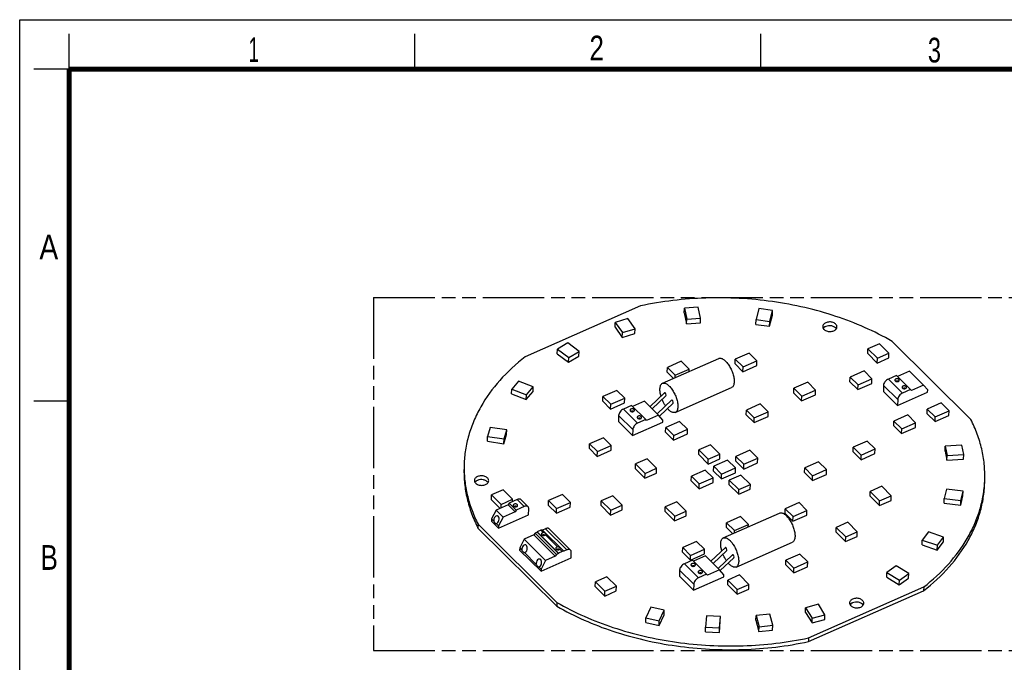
# Model space of a CAD drawing. Header units: millimetres. Extents: x 0 to 210, y 0 to 297.
# Tile 3 of 4: x 0 to 140, y 206 to 297. Entities that reach past the tile are written whole.
import ezdxf

# ---------------------------------------------------------------- set-up
doc = ezdxf.new("R2010")
doc.units = ezdxf.units.MM
doc.header["$LTSCALE"] = 19.36
doc.linetypes.add('PHANTOM', pattern=[0.8, 0.45, -0.05, 0.1, -0.05, 0.1, -0.05])
doc.layers.get('0').update_dxf_attribs({"linetype": 'CONTINUOUS'})
doc.layers.add('DEFAULT_3', color=7, linetype='PHANTOM')
doc.layers.add('Z_AXIS', color=7, linetype='CONTINUOUS')
doc.styles.add('TEXTSTYLE_2', font='txt', dxfattribs={"width": 0.75})

msp = doc.modelspace()

# ---------------------------------------------------------------- linework, layer by layer
at = {"color": 2, "linetype": 'Continuous'}
for p, q in [((0, 0), (0, 297)), ((0, 297), (210, 297)), ((7, 290), (7, 295)), ((56, 290), (56, 295)), ((105, 290), (105, 295)), ((7, 290), (2, 290)), ((7, 243), (2, 243))]:
    msp.add_line(p, q, dxfattribs=at)
at = {"color": 7, "linetype": 'Continuous'}
for p, q in [((94.169, 255.492), (94.188, 256.162)), ((94.169, 255.492), (94.5, 253.911)), ((96.148, 256.315), (94.188, 256.162)), ((94.188, 256.162), (94.519, 254.581)), ((96.479, 254.734), (96.148, 256.315)), ((104.739, 256.089), (104.332, 254.528)), ((106.689, 255.833), (104.739, 256.089)), ((106.283, 254.272), (106.689, 255.833)), ((106.671, 255.163), (106.689, 255.833)), ((84.359, 253.472), (84.377, 254.142)), ((86.166, 254.68), (84.377, 254.142)), ((84.377, 254.142), (85.398, 252.688)), ((87.187, 253.227), (86.166, 254.68)), ((94.5, 253.911), (94.519, 254.581)), ((94.5, 253.911), (96.46, 254.064)), ((94.519, 254.581), (96.479, 254.734)), ((96.46, 254.064), (96.479, 254.734)), ((104.314, 253.858), (104.332, 254.528)), ((104.332, 254.528), (106.283, 254.272)), ((106.264, 253.602), (106.671, 255.163)), ((106.264, 253.602), (106.283, 254.272)), ((84.359, 253.472), (85.38, 252.018)), ((85.38, 252.018), (85.398, 252.688)), ((85.38, 252.018), (87.168, 252.557)), ((85.398, 252.688), (87.187, 253.227)), ((87.168, 252.557), (87.187, 253.227)), ((104.314, 253.858), (106.264, 253.602)), ((77.65, 251.224), (76.188, 250.356)), ((79.256, 250.024), (77.65, 251.224)), ((76.169, 249.686), (76.188, 250.356)), ((76.188, 250.356), (77.793, 249.156)), ((77.793, 249.156), (79.256, 250.024)), ((79.237, 249.354), (79.256, 250.024)), ((103.343, 249.8), (101.377, 248.932)), ((104.461, 248.691), (103.343, 249.8)), ((120.176, 249.72), (120.195, 250.39)), ((121.829, 251.111), (120.195, 250.39)), ((120.195, 250.39), (121.54, 249.056)), ((121.54, 249.056), (123.174, 249.777)), ((123.174, 249.777), (121.829, 251.111)), ((123.155, 249.107), (123.174, 249.777)), ((76.169, 249.686), (77.775, 248.486)), ((77.775, 248.486), (79.237, 249.354)), ((77.775, 248.486), (77.793, 249.156)), ((93.746, 248.635), (91.78, 247.767)), ((94.863, 247.526), (93.746, 248.635)), ((101.358, 248.262), (101.377, 248.932)), ((101.377, 248.932), (102.495, 247.824)), ((102.495, 247.824), (104.461, 248.691)), ((104.442, 248.021), (104.461, 248.691)), ((120.176, 249.72), (121.521, 248.386)), ((121.521, 248.386), (123.155, 249.107)), ((121.521, 248.386), (121.54, 249.056)), ((91.761, 247.097), (91.78, 247.767)), ((91.761, 247.097), (92.657, 246.209)), ((91.78, 247.767), (92.897, 246.658)), ((92.897, 246.658), (94.863, 247.526)), ((94.854, 247.179), (94.863, 247.526)), ((101.358, 248.262), (102.476, 247.154)), ((102.476, 247.154), (104.442, 248.021)), ((102.476, 247.154), (102.495, 247.824)), ((119.634, 247.262), (117.668, 246.394)), ((120.751, 246.153), (119.634, 247.262)), ((70.68, 245.819), (69.711, 244.681)), ((72.758, 245.008), (70.68, 245.819)), ((92.888, 246.311), (92.897, 246.658)), ((111.658, 245.67), (109.692, 244.802)), ((112.776, 244.561), (111.658, 245.67)), ((117.649, 245.724), (117.668, 246.394)), ((117.649, 245.724), (118.767, 244.616)), ((117.668, 246.394), (118.785, 245.285)), ((118.785, 245.285), (120.751, 246.153)), ((120.733, 245.483), (120.751, 246.153)), ((69.692, 244.011), (69.711, 244.681)), ((69.711, 244.681), (71.788, 243.87)), ((71.769, 243.2), (72.739, 244.338)), ((71.788, 243.87), (72.758, 245.008)), ((72.739, 244.338), (72.758, 245.008)), ((84.604, 244.517), (82.638, 243.649)), ((85.721, 243.409), (84.604, 244.517)), ((109.673, 244.132), (109.692, 244.802)), ((109.692, 244.802), (110.81, 243.693)), ((110.81, 243.693), (112.776, 244.561)), ((112.757, 243.891), (112.776, 244.561)), ((118.767, 244.616), (120.733, 245.483)), ((118.767, 244.616), (118.785, 245.285)), ((69.692, 244.011), (71.769, 243.2)), ((71.769, 243.2), (71.788, 243.87)), ((82.619, 242.979), (82.638, 243.649)), ((82.619, 242.979), (83.737, 241.871)), ((82.638, 243.649), (83.755, 242.541)), ((83.755, 242.541), (85.721, 243.409)), ((85.703, 242.739), (85.721, 243.409)), ((109.673, 244.132), (110.791, 243.023)), ((110.791, 243.023), (112.757, 243.891)), ((110.791, 243.023), (110.81, 243.693)), ((83.737, 241.871), (85.703, 242.739)), ((83.737, 241.871), (83.755, 242.541)), ((102.95, 241.055), (102.969, 241.725)), ((104.935, 242.592), (102.969, 241.725)), ((102.969, 241.725), (104.086, 240.616)), ((104.086, 240.616), (106.052, 241.484)), ((106.052, 241.484), (104.935, 242.592)), ((106.034, 240.814), (106.052, 241.484)), ((128.579, 241.202), (128.598, 241.872)), ((130.564, 242.74), (128.598, 241.872)), ((128.598, 241.872), (129.716, 240.764)), ((129.716, 240.764), (131.682, 241.631)), ((131.682, 241.631), (130.564, 242.74)), ((131.663, 240.962), (131.682, 241.631)), ((93.512, 240.118), (91.546, 239.25)), ((94.63, 239.009), (93.512, 240.118)), ((102.95, 241.055), (104.068, 239.946)), ((104.068, 239.946), (106.034, 240.814)), ((104.068, 239.946), (104.086, 240.616)), ((123.847, 239.495), (123.866, 240.165)), ((125.832, 241.033), (123.866, 240.165)), ((123.866, 240.165), (124.984, 239.057)), ((126.95, 239.925), (125.832, 241.033)), ((128.579, 241.202), (129.697, 240.094)), ((129.697, 240.094), (131.663, 240.962)), ((129.697, 240.094), (129.716, 240.764)), ((66.679, 239.27), (66.291, 237.98)), ((69.015, 238.922), (66.679, 239.27)), ((68.627, 237.631), (69.015, 238.922)), ((68.997, 238.252), (69.015, 238.922)), ((91.527, 238.58), (91.546, 239.25)), ((91.527, 238.58), (92.645, 237.471)), ((91.546, 239.25), (92.664, 238.141)), ((92.664, 238.141), (94.63, 239.009)), ((94.611, 238.339), (94.63, 239.009)), ((123.847, 239.495), (124.965, 238.387)), ((124.965, 238.387), (126.931, 239.255)), ((124.965, 238.387), (124.984, 239.057)), ((124.984, 239.057), (126.95, 239.925)), ((126.931, 239.255), (126.95, 239.925)), ((66.272, 237.31), (66.291, 237.98)), ((66.272, 237.31), (68.608, 236.961)), ((66.291, 237.98), (68.627, 237.631)), ((68.608, 236.961), (68.997, 238.252)), ((68.608, 236.961), (68.627, 237.631)), ((82.708, 237.81), (80.742, 236.942)), ((83.826, 236.702), (82.708, 237.81)), ((92.645, 237.471), (94.611, 238.339)), ((92.645, 237.471), (92.664, 238.141)), ((120.079, 237.329), (118.113, 236.461)), ((121.197, 236.221), (120.079, 237.329)), ((80.723, 236.272), (80.742, 236.942)), ((80.723, 236.272), (81.841, 235.164)), ((80.742, 236.942), (81.86, 235.834)), ((81.841, 235.164), (83.807, 236.032)), ((81.841, 235.164), (81.86, 235.834)), ((81.86, 235.834), (83.826, 236.702)), ((83.807, 236.032), (83.826, 236.702)), ((96.211, 235.419), (96.23, 236.089)), ((97.864, 236.81), (96.23, 236.089)), ((96.23, 236.089), (97.575, 234.755)), ((99.209, 235.476), (97.864, 236.81)), ((103.461, 236.022), (101.494, 235.155)), ((104.578, 234.914), (103.461, 236.022)), ((118.094, 235.791), (118.113, 236.461)), ((118.094, 235.791), (119.212, 234.683)), ((118.113, 236.461), (119.231, 235.353)), ((119.231, 235.353), (121.197, 236.221)), ((121.178, 235.551), (121.197, 236.221)), ((131.129, 235.923), (131.148, 236.593)), ((131.129, 235.923), (131.39, 234.608)), ((133.509, 236.766), (131.148, 236.593)), ((131.148, 236.593), (131.409, 235.278)), ((133.771, 235.452), (133.509, 236.766)), ((88.894, 234.81), (87.26, 234.089)), ((90.239, 233.476), (88.894, 234.81)), ((96.211, 235.419), (97.556, 234.085)), ((97.556, 234.085), (99.19, 234.806)), ((97.556, 234.085), (97.575, 234.755)), ((97.575, 234.755), (99.209, 235.476)), ((100.304, 234.629), (98.338, 233.761)), ((99.19, 234.806), (99.209, 235.476)), ((101.422, 233.521), (100.304, 234.629)), ((101.476, 234.485), (101.494, 235.155)), ((101.476, 234.485), (102.594, 233.376)), ((101.494, 235.155), (102.612, 234.046)), ((102.612, 234.046), (104.578, 234.914)), ((104.56, 234.244), (104.578, 234.914)), ((113.197, 234.4), (111.231, 233.532)), ((114.315, 233.292), (113.197, 234.4)), ((119.212, 234.683), (121.178, 235.551)), ((119.212, 234.683), (119.231, 235.353)), ((131.39, 234.608), (131.409, 235.278)), ((131.39, 234.608), (133.752, 234.782)), ((131.409, 235.278), (133.771, 235.452)), ((133.752, 234.782), (133.771, 235.452)), ((87.241, 233.419), (87.26, 234.089)), ((87.241, 233.419), (88.586, 232.085)), ((87.26, 234.089), (88.605, 232.755)), ((88.605, 232.755), (90.239, 233.476)), ((90.22, 232.806), (90.239, 233.476)), ((97.146, 233.235), (95.18, 232.367)), ((98.264, 232.127), (97.146, 233.235)), ((98.32, 233.091), (98.338, 233.761)), ((98.32, 233.091), (99.437, 231.983)), ((98.338, 233.761), (99.456, 232.653)), ((99.456, 232.653), (101.422, 233.521)), ((101.403, 232.851), (101.422, 233.521)), ((102.594, 233.376), (104.56, 234.244)), ((102.594, 233.376), (102.612, 234.046)), ((111.212, 232.862), (111.231, 233.532)), ((111.231, 233.532), (112.349, 232.424)), ((112.349, 232.424), (114.315, 233.292)), ((114.296, 232.622), (114.315, 233.292)), ((88.586, 232.085), (90.22, 232.806)), ((88.586, 232.085), (88.605, 232.755)), ((95.162, 231.697), (95.18, 232.367)), ((95.162, 231.697), (96.279, 230.589)), ((95.18, 232.367), (96.298, 231.259)), ((96.298, 231.259), (98.264, 232.127)), ((98.245, 231.457), (98.264, 232.127)), ((99.437, 231.983), (101.403, 232.851)), ((99.437, 231.983), (99.456, 232.653)), ((100.531, 231.135), (100.55, 231.805)), ((102.184, 232.526), (100.55, 231.805)), ((100.55, 231.805), (101.895, 230.471)), ((103.529, 231.193), (102.184, 232.526)), ((111.212, 232.862), (112.33, 231.754)), ((112.33, 231.754), (114.296, 232.622)), ((112.33, 231.754), (112.349, 232.424)), ((68.504, 230.419), (66.87, 229.698)), ((69.849, 229.085), (68.504, 230.419)), ((96.279, 230.589), (98.245, 231.457)), ((96.279, 230.589), (96.298, 231.259)), ((100.531, 231.135), (101.876, 229.801)), ((101.876, 229.801), (103.51, 230.523)), ((101.876, 229.801), (101.895, 230.471)), ((101.895, 230.471), (103.529, 231.193)), ((103.51, 230.523), (103.529, 231.193)), ((120.486, 229.532), (120.505, 230.202)), ((122.139, 230.924), (120.505, 230.202)), ((120.505, 230.202), (121.85, 228.869)), ((123.484, 229.59), (122.139, 230.924)), ((131.318, 230.525), (131.011, 229.223)), ((133.671, 230.241), (131.318, 230.525)), ((133.364, 228.94), (133.671, 230.241)), ((133.653, 229.571), (133.671, 230.241)), ((66.851, 229.028), (66.87, 229.698)), ((66.851, 229.028), (68.084, 227.805)), ((66.87, 229.698), (68.215, 228.364)), ((68.215, 228.364), (69.849, 229.085)), ((69.84, 228.762), (69.849, 229.085)), ((74.927, 228.226), (74.946, 228.896)), ((76.912, 229.764), (74.946, 228.896)), ((74.946, 228.896), (76.063, 227.787)), ((78.029, 228.655), (76.912, 229.764)), ((82.381, 228.194), (82.4, 228.864)), ((84.034, 229.586), (82.4, 228.864)), ((82.4, 228.864), (83.745, 227.531)), ((85.379, 228.252), (84.034, 229.586)), ((120.486, 229.532), (121.832, 228.199)), ((121.832, 228.199), (123.465, 228.92)), ((121.832, 228.199), (121.85, 228.869)), ((121.85, 228.869), (123.484, 229.59)), ((123.465, 228.92), (123.484, 229.59)), ((130.992, 228.553), (131.011, 229.223)), ((131.011, 229.223), (133.364, 228.94)), ((133.346, 228.27), (133.653, 229.571)), ((133.346, 228.27), (133.364, 228.94)), ((68.201, 227.856), (68.215, 228.364)), ((74.927, 228.226), (76.045, 227.117)), ((76.045, 227.117), (78.011, 227.985)), ((76.045, 227.117), (76.063, 227.787)), ((76.063, 227.787), (78.029, 228.655)), ((78.011, 227.985), (78.029, 228.655)), ((82.381, 228.194), (83.726, 226.861)), ((83.726, 226.861), (85.36, 227.582)), ((83.726, 226.861), (83.745, 227.531)), ((83.745, 227.531), (85.379, 228.252)), ((85.36, 227.582), (85.379, 228.252)), ((91.444, 227.356), (91.463, 228.026)), ((93.096, 228.747), (91.463, 228.026)), ((91.463, 228.026), (92.808, 226.692)), ((92.808, 226.692), (94.441, 227.413)), ((94.441, 227.413), (93.096, 228.747)), ((94.423, 226.743), (94.441, 227.413)), ((108.45, 227.083), (108.469, 227.753)), ((110.435, 228.621), (108.469, 227.753)), ((108.469, 227.753), (109.587, 226.645)), ((109.587, 226.645), (111.553, 227.513)), ((111.553, 227.513), (110.435, 228.621)), ((111.534, 226.843), (111.553, 227.513)), ((130.992, 228.553), (133.346, 228.27)), ((91.444, 227.356), (92.789, 226.022)), ((92.789, 226.022), (94.423, 226.743)), ((92.789, 226.022), (92.808, 226.692)), ((102.128, 226.642), (100.162, 225.775)), ((103.246, 225.534), (102.128, 226.642)), ((108.45, 227.083), (109.568, 225.975)), ((109.568, 225.975), (111.534, 226.843)), ((109.568, 225.975), (109.587, 226.645)), ((100.143, 225.105), (100.162, 225.775)), ((100.143, 225.105), (101.045, 224.21)), ((100.162, 225.775), (101.28, 224.666)), ((101.27, 224.309), (101.28, 224.666)), ((101.28, 224.666), (103.246, 225.534)), ((103.236, 225.177), (103.246, 225.534)), ((115.675, 224.446), (115.694, 225.116)), ((117.328, 225.837), (115.694, 225.116)), ((115.694, 225.116), (117.039, 223.782)), ((118.673, 224.504), (117.328, 225.837)), ((115.675, 224.446), (117.02, 223.112)), ((117.02, 223.112), (118.654, 223.834)), ((117.02, 223.112), (117.039, 223.782)), ((117.039, 223.782), (118.673, 224.504)), ((118.654, 223.834), (118.673, 224.504)), ((127.867, 222.638), (127.886, 223.308)), ((128.757, 224.481), (127.886, 223.308)), ((127.886, 223.308), (130.025, 222.574)), ((130.896, 223.748), (128.757, 224.481)), ((130.025, 222.574), (130.896, 223.748)), ((130.877, 223.078), (130.896, 223.748)), ((93.932, 221.589), (93.951, 222.259)), ((95.917, 223.127), (93.951, 222.259)), ((93.951, 222.259), (95.069, 221.151)), ((95.069, 221.151), (97.035, 222.019)), ((97.035, 222.019), (95.917, 223.127)), ((97.016, 221.349), (97.035, 222.019)), ((127.867, 222.638), (130.006, 221.904)), ((130.006, 221.904), (130.877, 223.078)), ((130.006, 221.904), (130.025, 222.574)), ((93.932, 221.589), (95.05, 220.481)), ((95.05, 220.481), (97.016, 221.349)), ((95.05, 220.481), (95.069, 221.151)), ((108.549, 219.787), (108.567, 220.457)), ((110.534, 221.325), (108.567, 220.457)), ((108.567, 220.457), (109.685, 219.348)), ((111.651, 220.216), (110.534, 221.325)), ((108.549, 219.787), (109.667, 218.679)), ((109.667, 218.679), (111.633, 219.546)), ((109.667, 218.679), (109.685, 219.348)), ((109.685, 219.348), (111.651, 220.216)), ((111.633, 219.546), (111.651, 220.216)), ((124.192, 219.69), (122.875, 218.723)), ((125.97, 218.603), (124.192, 219.69)), ((83.206, 218.115), (81.572, 217.394)), ((84.551, 216.781), (83.206, 218.115)), ((100.32, 216.978), (100.339, 217.648)), ((101.973, 218.369), (100.339, 217.648)), ((100.339, 217.648), (101.684, 216.314)), ((103.318, 217.036), (101.973, 218.369)), ((122.856, 218.053), (122.875, 218.723)), ((122.856, 218.053), (124.634, 216.967)), ((122.875, 218.723), (124.653, 217.637)), ((124.634, 216.967), (125.952, 217.933)), ((124.653, 217.637), (125.97, 218.603)), ((125.952, 217.933), (125.97, 218.603)), ((81.554, 216.724), (81.572, 217.394)), ((81.554, 216.724), (82.899, 215.39)), ((81.572, 217.394), (82.918, 216.06)), ((82.918, 216.06), (84.551, 216.781)), ((84.533, 216.111), (84.551, 216.781)), ((100.32, 216.978), (101.665, 215.644)), ((101.665, 215.644), (103.299, 216.366)), ((101.665, 215.644), (101.684, 216.314)), ((101.684, 216.314), (103.318, 217.036)), ((103.299, 216.366), (103.318, 217.036)), ((124.634, 216.967), (124.653, 217.637)), ((82.899, 215.39), (84.533, 216.111)), ((82.899, 215.39), (82.918, 216.06)), ((89.447, 213.819), (88.734, 212.312)), ((91.336, 213.394), (89.447, 213.819)), ((111.335, 213.07), (111.353, 213.74)), ((113.176, 214.227), (111.353, 213.74)), ((111.353, 213.74), (112.283, 212.261)), ((114.106, 212.748), (113.176, 214.227)), ((88.715, 211.642), (88.734, 212.312)), ((88.734, 212.312), (90.622, 211.887)), ((90.604, 211.217), (91.317, 212.724)), ((90.622, 211.887), (91.336, 213.394)), ((91.317, 212.724), (91.336, 213.394)), ((97.308, 212.589), (97.186, 211.002)), ((99.285, 212.491), (97.308, 212.589)), ((99.163, 210.904), (99.285, 212.491)), ((99.266, 211.821), (99.285, 212.491)), ((104.328, 211.951), (104.346, 212.621)), ((106.297, 212.818), (104.346, 212.621)), ((104.346, 212.621), (104.755, 211.047)), ((106.705, 211.244), (106.297, 212.818)), ((111.335, 213.07), (112.265, 211.591)), ((112.265, 211.591), (112.283, 212.261)), ((112.265, 211.591), (114.087, 212.078)), ((112.283, 212.261), (114.106, 212.748)), ((114.087, 212.078), (114.106, 212.748)), ((88.715, 211.642), (90.604, 211.217)), ((90.604, 211.217), (90.622, 211.887)), ((97.168, 210.332), (97.186, 211.002)), ((97.186, 211.002), (99.163, 210.904)), ((99.145, 210.234), (99.266, 211.821)), ((99.145, 210.234), (99.163, 210.904)), ((104.328, 211.951), (104.736, 210.378)), ((104.736, 210.378), (104.755, 211.047)), ((104.755, 211.047), (106.705, 211.244)), ((106.687, 210.574), (106.705, 211.244)), ((97.168, 210.332), (99.145, 210.234)), ((104.736, 210.378), (106.687, 210.574))]:
    msp.add_line(p, q, dxfattribs=at)
at = {"color": 7, "linetype": 'Continuous', "const_width": 0.7}
for points in [[(7, 7), (7, 290)], [(7, 290), (203, 290)]]:
    msp.add_lwpolyline(points, dxfattribs=at)
at = {"layer": 'DEFAULT_3', "color": 91, "linetype": 'PHANTOM', "true_color": 0x80ff80}
for p, q in [((50.129, 257.68), (50.129, 207.68)), ((50.129, 257.68), (150.129, 257.68)), ((50.129, 207.68), (150.129, 207.68))]:
    msp.add_line(p, q, dxfattribs=at)
at = {"layer": 'Z_AXIS', "color": 7, "linetype": 'Continuous'}
for p, q in [((87.951, 256.473), (71.63, 249.268)), ((134.777, 240.383), (123.611, 251.455)), ((91.08, 245.513), (99.063, 249.037)), ((126.063, 247.25), (124.357, 246.497)), ((128.07, 245.26), (126.063, 247.25)), ((124.23, 246.623), (123.085, 246.118)), ((126.237, 244.633), (124.23, 246.623)), ((89.313, 242.214), (91.366, 244.162)), ((92.898, 241.396), (100.881, 244.92)), ((122.4, 245.22), (122.376, 244.366)), ((122.376, 244.366), (124.383, 242.376)), ((124.383, 242.376), (128.653, 244.261)), ((126.237, 244.633), (125.092, 244.128)), ((126.35, 244.501), (126.237, 244.633)), ((128.07, 245.26), (126.35, 244.501)), ((128.662, 244.567), (128.07, 245.26)), ((128.653, 244.261), (128.662, 244.567)), ((88.529, 242.991), (86.823, 242.238)), ((90.536, 241.001), (88.529, 242.991)), ((89.633, 241.897), (91.562, 243.727)), ((90.329, 241.207), (92.383, 243.154)), ((124.407, 243.23), (124.383, 242.376)), ((86.696, 242.364), (85.552, 241.859)), ((88.703, 240.374), (86.696, 242.364)), ((90.639, 240.88), (92.578, 242.719)), ((84.866, 240.961), (84.843, 240.107)), ((84.843, 240.107), (86.85, 238.117)), ((86.85, 238.117), (91.12, 240.002)), ((88.703, 240.374), (87.559, 239.869)), ((88.816, 240.242), (88.703, 240.374)), ((90.536, 241.001), (88.816, 240.242)), ((91.128, 240.307), (90.536, 241.001)), ((91.12, 240.002), (91.128, 240.307)), ((86.873, 238.971), (86.85, 238.117)), ((62.969, 233.503), (62.969, 233.466)), ((70.487, 229.048), (69.343, 228.542)), ((71.041, 229.02), (72.032, 228.037)), ((67.5, 227.547), (66.854, 226.306)), ((69.22, 228.306), (67.5, 227.547)), ((68.49, 226.564), (67.5, 227.547)), ((69.343, 228.542), (69.22, 228.306)), ((70.211, 227.324), (69.22, 228.306)), ((70.334, 227.56), (69.343, 228.542)), ((70.334, 227.56), (70.211, 227.324)), ((71.478, 228.065), (70.334, 227.56)), ((72.106, 226.903), (72.13, 227.757)), ((66.854, 226.306), (66.845, 226.001)), ((67.173, 225.989), (66.854, 226.306)), ((67.836, 225.018), (72.106, 226.903)), ((68.49, 226.564), (67.844, 225.324)), ((70.211, 227.324), (68.49, 226.564)), ((99.696, 223.615), (107.679, 227.139)), ((64.944, 225.558), (64.929, 225.022)), ((64.929, 225.022), (76.095, 213.95)), ((64.944, 225.558), (76.11, 214.486)), ((66.845, 226.001), (67.836, 225.018)), ((67.844, 225.324), (67.525, 225.641)), ((67.844, 225.324), (67.836, 225.018)), ((73.855, 224.709), (73.335, 224.48)), ((74.076, 224.74), (73.855, 224.709)), ((73.855, 224.709), (74.192, 224.375)), ((74.485, 224.921), (74.076, 224.74)), ((74.076, 224.74), (77.099, 221.743)), ((75.038, 224.893), (78.061, 221.895)), ((71.497, 223.437), (70.851, 222.196)), ((72.865, 224.04), (71.497, 223.437)), ((71.497, 223.437), (74.52, 220.439)), ((73.055, 224.29), (72.865, 224.04)), ((72.865, 224.04), (75.888, 221.043)), ((73.334, 224.413), (73.055, 224.29)), ((73.055, 224.29), (76.078, 221.292)), ((73.335, 224.48), (73.334, 224.413)), ((73.334, 224.413), (76.357, 221.415)), ((73.335, 224.48), (76.359, 221.482)), ((74.509, 224.06), (76.224, 222.36)), ((70.851, 222.196), (70.843, 221.891)), ((70.843, 221.891), (73.866, 218.893)), ((70.851, 222.196), (71.171, 221.879)), ((76.542, 222.045), (76.878, 221.711)), ((77.508, 221.923), (77.099, 221.743)), ((97.949, 220.316), (99.988, 222.25)), ((101.513, 219.498), (109.497, 223.022)), ((71.522, 221.531), (73.203, 219.864)), ((73.866, 218.893), (78.136, 220.778)), ((74.52, 220.439), (73.874, 219.199)), ((75.888, 221.043), (74.52, 220.439)), ((76.078, 221.292), (75.888, 221.043)), ((76.357, 221.415), (76.078, 221.292)), ((76.359, 221.482), (76.357, 221.415)), ((76.878, 221.711), (76.359, 221.482)), ((77.099, 221.743), (76.878, 221.711)), ((78.136, 220.778), (78.159, 221.615)), ((95.332, 220.466), (94.188, 219.96)), ((95.332, 220.466), (97.339, 218.476)), ((97.165, 221.093), (95.459, 220.34)), ((97.165, 221.093), (99.172, 219.103)), ((98.269, 219.999), (100.184, 221.815)), ((98.965, 219.308), (101.005, 221.242)), ((99.275, 218.982), (101.2, 220.807)), ((73.555, 219.516), (73.874, 219.199)), ((73.874, 219.199), (73.866, 218.893)), ((93.503, 219.063), (93.479, 218.208)), ((99.172, 219.103), (97.452, 218.344)), ((99.764, 218.409), (99.172, 219.103)), ((93.479, 218.208), (95.486, 216.218)), ((95.486, 216.218), (99.756, 218.103)), ((97.339, 218.476), (96.195, 217.97)), ((97.452, 218.344), (97.339, 218.476)), ((99.756, 218.103), (99.764, 218.409)), ((95.51, 217.073), (95.486, 216.218)), ((111.77, 209.468), (128.091, 216.673)), ((128.091, 216.673), (128.076, 216.137)), ((111.755, 208.933), (128.076, 216.137)), ((76.11, 214.486), (76.095, 213.95)), ((111.77, 209.468), (111.755, 208.933))]:
    msp.add_line(p, q, dxfattribs=at)
at = {"layer": 'Z_AXIS', "color": 9, "linetype": 'Continuous'}
for p, q in [((125.092, 244.128), (123.085, 246.118)), ((124.407, 243.23), (122.4, 245.22)), ((87.559, 239.869), (85.552, 241.859)), ((86.873, 238.971), (84.866, 240.961)), ((71.478, 228.065), (70.487, 229.048)), ((74.485, 224.921), (77.508, 221.923)), ((93.503, 219.063), (95.51, 217.073)), ((94.188, 219.96), (96.195, 217.97))]:
    msp.add_line(p, q, dxfattribs=at)
at = {"layer": 'Z_AXIS', "color": 7, "linetype": 'Continuous'}
for centre, radius, start, end in [((124.319, 245.418), 0.408, 69.25012, 75.82182), ((125.335, 244.411), 0.408, 69.25012, 75.82182), ((86.785, 241.159), 0.408, 69.25012, 75.82182), ((87.801, 240.152), 0.408, 69.25012, 75.82182), ((79.42, 233.542), 16.452, 178.40051, 180.13502), ((120.307, 232.399), 16.446, 356.53278, 358.40022), ((70.236, 227.692), 0.408, 69.25012, 75.82182), ((74.235, 223.632), 0.408, 69.25012, 75.82182), ((76.267, 221.617), 0.408, 69.25012, 75.82182), ((95.421, 219.261), 0.408, 69.25012, 75.82182), ((96.437, 218.253), 0.408, 69.25012, 75.82182)]:
    msp.add_arc(centre, radius, start, end, dxfattribs=at)
for centre, major_axis, ratio, start_param, end_param in [((91.464, 243.944), (-0.081, 0.228), 0.4312578, -2.9515124, 0.1900802), ((92.48, 242.937), (-0.081, 0.228), 0.4312578, -2.9515124, 0.1900802), ((67.548, 226.196), (0.126, 0.554), 0.6481884, 3.4201732, 8.3792045), ((74.24, 224.202), (0.306, -0.093), 0.4961752, 5.9136159, 8.1595421), ((71.545, 222.086), (0.126, 0.554), 0.6481884, -2.8630121, 2.0960192), ((76.273, 222.187), (0.306, -0.093), 0.4961752, 5.9136146, 8.1595434), ((100.086, 222.032), (-0.081, 0.228), 0.4312578, -2.9515124, 0.1900802), ((73.577, 220.071), (0.126, 0.554), 0.6481884, 3.4201732, 8.3792045), ((101.102, 221.025), (-0.081, 0.228), 0.4312578, -2.9515124, 0.1900802)]:
    msp.add_ellipse(centre, major_axis=major_axis, ratio=ratio, start_param=start_param, end_param=end_param, dxfattribs=at)
for points, knots in [([(123.611, 251.455), (121.097, 252.907), (117.002, 254.69), (111.236, 256.302), (106.651, 257.15), (101.955, 257.603), (95.685, 257.67), (90.995, 257.119), (87.951, 256.473)], [0, 0, 0, 0, 0.23694, 0.3613982, 0.488472, 0.6170585, 0.7459954, 1, 1, 1, 1]), ([(114.22, 254.089), (114.156, 254.061), (114.04, 253.997), (113.898, 253.867), (113.805, 253.717), (113.781, 253.605), (113.779, 253.551)], [0, 0, 0, 0, 0.2844858, 0.5432209, 0.7786967, 1, 1, 1, 1]), ([(115.804, 253.494), (115.805, 253.557), (115.781, 253.688), (115.668, 253.864), (115.493, 254.011), (115.187, 254.161), (114.742, 254.23), (114.381, 254.161), (114.22, 254.089)], [0, 0, 0, 0, 0.096421, 0.2007631, 0.3173956, 0.4464355, 0.7261856, 1, 1, 1, 1]), ([(113.779, 253.551), (113.778, 253.489), (113.802, 253.357), (113.915, 253.182), (114.09, 253.035), (114.396, 252.885), (114.841, 252.815), (115.202, 252.885), (115.363, 252.956)], [0, 0, 0, 0, 0.096421, 0.2007631, 0.3173956, 0.4464355, 0.7261856, 1, 1, 1, 1]), ([(114.205, 253.554), (114.168, 253.537), (114.035, 253.47), (113.916, 253.37), (113.855, 253.281)], [0, 0, 0, 0, 0.2715102, 1, 1, 1, 1]), ([(115.713, 253.229), (115.651, 253.331), (115.505, 253.461), (115.272, 253.575), (114.993, 253.657), (114.625, 253.679), (114.335, 253.611), (114.205, 253.554)], [0, 0, 0, 0, 0.2162524, 0.3395622, 0.4703348, 0.7407784, 1, 1, 1, 1]), ([(115.363, 252.956), (115.427, 252.984), (115.543, 253.049), (115.685, 253.178), (115.778, 253.329), (115.802, 253.441), (115.804, 253.494)], [0, 0, 0, 0, 0.2844858, 0.5432209, 0.7786967, 1, 1, 1, 1]), ([(71.63, 249.268), (70.331, 248.257), (67.973, 246.09), (65.642, 242.902), (64.311, 240.218), (63.585, 238.18), (63.124, 236.103), (62.995, 234.7), (62.975, 234.001)], [0, 0, 0, 0, 0.272586, 0.5269634, 0.6486372, 0.7674374, 0.8842337, 1, 1, 1, 1]), ([(99.063, 249.037), (99.108, 249.057), (99.211, 249.081), (99.376, 249.066), (99.553, 249.004), (99.813, 248.852), (100.14, 248.55), (100.497, 248.078), (100.811, 247.513), (101.056, 246.903), (101.21, 246.301), (101.247, 245.904), (101.242, 245.719)], [0, 0, 0, 0, 0.0340715, 0.071218, 0.1136233, 0.1623922, 0.2792916, 0.4183189, 0.5707718, 0.7258021, 0.872182, 1, 1, 1, 1]), ([(91.08, 245.513), (91.125, 245.533), (91.228, 245.557), (91.393, 245.542), (91.569, 245.48), (91.83, 245.328), (92.156, 245.026), (92.513, 244.554), (92.828, 243.989), (93.073, 243.379), (93.227, 242.777), (93.264, 242.38), (93.259, 242.195)], [0, 0, 0, 0, 0.0340715, 0.071218, 0.1136233, 0.1623922, 0.2792916, 0.4183189, 0.5707718, 0.7258021, 0.872182, 1, 1, 1, 1]), ([(101.242, 245.719), (101.24, 245.623), (101.223, 245.446), (101.155, 245.208), (101.043, 245.025), (100.936, 244.945), (100.881, 244.92)], [0, 0, 0, 0, 0.3123834, 0.5779346, 0.8018954, 1, 1, 1, 1]), ([(123.085, 246.118), (122.993, 246.077), (122.817, 245.966), (122.601, 245.744), (122.45, 245.492), (122.403, 245.307), (122.4, 245.22)], [0, 0, 0, 0, 0.256577, 0.5248987, 0.7795692, 1, 1, 1, 1]), ([(124.012, 245.963), (124.011, 245.944), (124.019, 245.904), (124.053, 245.85), (124.107, 245.804), (124.202, 245.758), (124.339, 245.737), (124.45, 245.758), (124.499, 245.78)], [0, 0, 0, 0, 0.0964195, 0.2007609, 0.3173934, 0.4464324, 0.7261785, 1, 1, 1, 1]), ([(124.147, 246.129), (124.11, 246.113), (124.059, 246.079), (124.02, 246.014), (124.012, 245.98), (124.012, 245.963)], [0, 0, 0, 0, 0.5415732, 0.7778696, 1, 1, 1, 1]), ([(124.419, 245.814), (124.395, 245.82), (124.302, 245.836), (124.202, 245.823), (124.138, 245.794)], [0, 0, 0, 0, 0.2549758, 1, 1, 1, 1]), ([(124.635, 245.946), (124.635, 245.965), (124.628, 246.006), (124.593, 246.06), (124.539, 246.105), (124.445, 246.151), (124.308, 246.172), (124.197, 246.151), (124.147, 246.129)], [0, 0, 0, 0, 0.0964195, 0.2007609, 0.3173934, 0.4464324, 0.7261785, 1, 1, 1, 1]), ([(124.499, 245.78), (124.536, 245.796), (124.587, 245.83), (124.627, 245.895), (124.634, 245.929), (124.635, 245.946)], [0, 0, 0, 0, 0.5415732, 0.7778696, 1, 1, 1, 1]), ([(90.87, 243.692), (90.819, 243.868), (90.742, 244.206), (90.714, 244.553), (90.719, 244.714)], [0, 0, 0, 0, 0.5320028, 1, 1, 1, 1]), ([(90.719, 244.714), (90.721, 244.81), (90.738, 244.987), (90.806, 245.225), (90.918, 245.408), (91.025, 245.488), (91.08, 245.513)], [0, 0, 0, 0, 0.3123834, 0.5779346, 0.8018954, 1, 1, 1, 1]), ([(125.028, 244.956), (125.027, 244.937), (125.035, 244.896), (125.07, 244.842), (125.123, 244.797), (125.218, 244.751), (125.355, 244.729), (125.466, 244.751), (125.516, 244.773)], [0, 0, 0, 0, 0.0964195, 0.2007609, 0.3173934, 0.4464324, 0.7261785, 1, 1, 1, 1]), ([(125.163, 245.122), (125.126, 245.105), (125.075, 245.071), (125.036, 245.007), (125.028, 244.972), (125.028, 244.956)], [0, 0, 0, 0, 0.5415732, 0.7778696, 1, 1, 1, 1]), ([(125.435, 244.807), (125.411, 244.813), (125.318, 244.828), (125.219, 244.815), (125.154, 244.787)], [0, 0, 0, 0, 0.2549758, 1, 1, 1, 1]), ([(125.651, 244.938), (125.652, 244.957), (125.644, 244.998), (125.61, 245.052), (125.556, 245.097), (125.461, 245.144), (125.324, 245.165), (125.213, 245.144), (125.163, 245.122)], [0, 0, 0, 0, 0.0964195, 0.2007609, 0.3173934, 0.4464324, 0.7261785, 1, 1, 1, 1]), ([(125.516, 244.773), (125.553, 244.789), (125.604, 244.823), (125.643, 244.887), (125.651, 244.922), (125.651, 244.938)], [0, 0, 0, 0, 0.5415732, 0.7778696, 1, 1, 1, 1]), ([(91.504, 242.321), (91.458, 242.39), (91.278, 242.678), (91.128, 242.986), (91.032, 243.224)], [0, 0, 0, 0, 0.2434257, 1, 1, 1, 1]), ([(125.092, 244.128), (125, 244.087), (124.824, 243.976), (124.608, 243.754), (124.457, 243.502), (124.409, 243.317), (124.407, 243.23)], [0, 0, 0, 0, 0.256577, 0.5248987, 0.7795692, 1, 1, 1, 1]), ([(85.552, 241.859), (85.459, 241.818), (85.283, 241.706), (85.068, 241.485), (84.917, 241.232), (84.869, 241.047), (84.866, 240.961)], [0, 0, 0, 0, 0.256577, 0.5248987, 0.7795692, 1, 1, 1, 1]), ([(86.478, 241.704), (86.477, 241.685), (86.485, 241.644), (86.52, 241.59), (86.573, 241.545), (86.668, 241.499), (86.805, 241.478), (86.916, 241.499), (86.966, 241.521)], [0, 0, 0, 0, 0.0964195, 0.2007609, 0.3173934, 0.4464324, 0.7261785, 1, 1, 1, 1]), ([(86.614, 241.87), (86.577, 241.854), (86.526, 241.82), (86.486, 241.755), (86.478, 241.721), (86.478, 241.704)], [0, 0, 0, 0, 0.5415732, 0.7778696, 1, 1, 1, 1]), ([(86.885, 241.555), (86.862, 241.561), (86.768, 241.576), (86.669, 241.563), (86.604, 241.535)], [0, 0, 0, 0, 0.2549758, 1, 1, 1, 1]), ([(87.101, 241.687), (87.102, 241.706), (87.094, 241.746), (87.06, 241.8), (87.006, 241.846), (86.911, 241.892), (86.774, 241.913), (86.663, 241.892), (86.614, 241.87)], [0, 0, 0, 0, 0.0964195, 0.2007609, 0.3173934, 0.4464324, 0.7261785, 1, 1, 1, 1]), ([(86.966, 241.521), (87.003, 241.537), (87.054, 241.571), (87.093, 241.636), (87.101, 241.67), (87.101, 241.687)], [0, 0, 0, 0, 0.5415732, 0.7778696, 1, 1, 1, 1]), ([(92.898, 241.396), (92.862, 241.38), (92.782, 241.358), (92.654, 241.358), (92.518, 241.388), (92.316, 241.473), (92.056, 241.658), (91.871, 241.849), (91.777, 241.958)], [0, 0, 0, 0, 0.0887199, 0.1827437, 0.2862965, 0.4021046, 0.6743764, 1, 1, 1, 1]), ([(93.259, 242.195), (93.256, 242.099), (93.24, 241.922), (93.171, 241.684), (93.06, 241.501), (92.953, 241.421), (92.898, 241.396)], [0, 0, 0, 0, 0.3123834, 0.5779346, 0.8018954, 1, 1, 1, 1]), ([(87.63, 240.862), (87.593, 240.846), (87.542, 240.812), (87.502, 240.747), (87.495, 240.713), (87.494, 240.696)], [0, 0, 0, 0, 0.5415732, 0.7778696, 1, 1, 1, 1]), ([(87.494, 240.696), (87.494, 240.677), (87.501, 240.637), (87.536, 240.583), (87.59, 240.538), (87.684, 240.491), (87.821, 240.47), (87.932, 240.491), (87.982, 240.513)], [0, 0, 0, 0, 0.0964195, 0.2007609, 0.3173934, 0.4464324, 0.7261785, 1, 1, 1, 1]), ([(87.901, 240.547), (87.878, 240.553), (87.784, 240.569), (87.685, 240.556), (87.62, 240.527)], [0, 0, 0, 0, 0.2549758, 1, 1, 1, 1]), ([(88.117, 240.679), (88.118, 240.698), (88.11, 240.739), (88.076, 240.793), (88.022, 240.838), (87.928, 240.884), (87.791, 240.906), (87.68, 240.884), (87.63, 240.862)], [0, 0, 0, 0, 0.0964195, 0.2007609, 0.3173934, 0.4464324, 0.7261785, 1, 1, 1, 1]), ([(87.982, 240.513), (88.019, 240.53), (88.07, 240.563), (88.11, 240.628), (88.117, 240.662), (88.117, 240.679)], [0, 0, 0, 0, 0.5415732, 0.7778696, 1, 1, 1, 1]), ([(136.746, 231.94), (136.766, 232.654), (136.712, 234.091), (136.352, 236.234), (135.714, 238.35), (135.117, 239.713), (134.777, 240.383)], [0, 0, 0, 0, 0.2445276, 0.4913169, 0.7425116, 1, 1, 1, 1]), ([(87.559, 239.869), (87.466, 239.828), (87.29, 239.716), (87.075, 239.495), (86.924, 239.242), (86.876, 239.057), (86.873, 238.971)], [0, 0, 0, 0, 0.256577, 0.5248987, 0.7795692, 1, 1, 1, 1]), ([(62.96, 233.465), (62.94, 232.752), (62.994, 231.314), (63.354, 229.172), (63.992, 227.056), (64.589, 225.692), (64.929, 225.022)], [0, 0, 0, 0, 0.2445276, 0.4913169, 0.7425116, 1, 1, 1, 1]), ([(62.969, 233.466), (62.972, 232.796), (63.061, 231.448), (63.439, 229.444), (64.06, 227.464), (64.625, 226.187), (64.944, 225.558)], [0, 0, 0, 0, 0.2444427, 0.4913883, 0.7427003, 1, 1, 1, 1]), ([(64.432, 231.768), (64.43, 231.705), (64.455, 231.574), (64.567, 231.399), (64.742, 231.252), (65.049, 231.101), (65.494, 231.032), (65.854, 231.101), (66.016, 231.173)], [0, 0, 0, 0, 0.096421, 0.2007631, 0.3173956, 0.4464355, 0.7261856, 1, 1, 1, 1]), ([(64.873, 232.306), (64.809, 232.278), (64.692, 232.213), (64.55, 232.084), (64.458, 231.933), (64.434, 231.822), (64.432, 231.768)], [0, 0, 0, 0, 0.2844858, 0.5432209, 0.7786967, 1, 1, 1, 1]), ([(64.858, 231.77), (64.821, 231.754), (64.688, 231.687), (64.569, 231.587), (64.508, 231.497)], [0, 0, 0, 0, 0.2715102, 1, 1, 1, 1]), ([(66.366, 231.446), (66.304, 231.548), (66.158, 231.678), (65.925, 231.792), (65.646, 231.874), (65.278, 231.896), (64.988, 231.828), (64.858, 231.77)], [0, 0, 0, 0, 0.2162524, 0.3395622, 0.4703348, 0.7407784, 1, 1, 1, 1]), ([(66.456, 231.711), (66.458, 231.773), (66.434, 231.905), (66.321, 232.08), (66.146, 232.227), (65.84, 232.378), (65.395, 232.447), (65.034, 232.377), (64.873, 232.306)], [0, 0, 0, 0, 0.096421, 0.2007631, 0.3173956, 0.4464355, 0.7261856, 1, 1, 1, 1]), ([(66.016, 231.173), (66.079, 231.201), (66.196, 231.266), (66.338, 231.395), (66.431, 231.546), (66.455, 231.657), (66.456, 231.711)], [0, 0, 0, 0, 0.2844858, 0.5432209, 0.7786967, 1, 1, 1, 1]), ([(128.076, 216.137), (129.375, 217.148), (131.734, 219.315), (134.064, 222.504), (135.395, 225.187), (136.121, 227.225), (136.582, 229.302), (136.712, 230.705), (136.731, 231.404)], [0, 0, 0, 0, 0.272586, 0.5269634, 0.6486372, 0.7674374, 0.8842337, 1, 1, 1, 1]), ([(128.091, 216.673), (129.35, 217.653), (131.643, 219.749), (133.932, 222.82), (135.268, 225.404), (136.014, 227.368), (136.515, 229.372), (136.682, 230.728), (136.722, 231.405)], [0, 0, 0, 0, 0.2722131, 0.5267587, 0.6485975, 0.7675391, 0.8843753, 1, 1, 1, 1]), ([(71.041, 229.02), (71.012, 229.049), (70.937, 229.097), (70.799, 229.123), (70.644, 229.106), (70.54, 229.071), (70.487, 229.048)], [0, 0, 0, 0, 0.2112036, 0.4422809, 0.7047024, 1, 1, 1, 1]), ([(69.929, 228.237), (69.928, 228.218), (69.936, 228.178), (69.97, 228.124), (70.024, 228.078), (70.118, 228.032), (70.255, 228.011), (70.367, 228.032), (70.416, 228.054)], [0, 0, 0, 0, 0.0964195, 0.2007609, 0.3173934, 0.4464324, 0.7261785, 1, 1, 1, 1]), ([(70.064, 228.403), (70.027, 228.387), (69.976, 228.353), (69.936, 228.288), (69.929, 228.254), (69.929, 228.237)], [0, 0, 0, 0, 0.5415732, 0.7778696, 1, 1, 1, 1]), ([(70.336, 228.088), (70.312, 228.094), (70.219, 228.11), (70.119, 228.097), (70.055, 228.068)], [0, 0, 0, 0, 0.2549758, 1, 1, 1, 1]), ([(70.552, 228.22), (70.552, 228.239), (70.545, 228.279), (70.51, 228.334), (70.456, 228.379), (70.362, 228.425), (70.225, 228.446), (70.114, 228.425), (70.064, 228.403)], [0, 0, 0, 0, 0.0964195, 0.2007609, 0.3173934, 0.4464324, 0.7261785, 1, 1, 1, 1]), ([(70.416, 228.054), (70.453, 228.07), (70.504, 228.104), (70.544, 228.169), (70.551, 228.203), (70.552, 228.22)], [0, 0, 0, 0, 0.5415732, 0.7778696, 1, 1, 1, 1]), ([(72.032, 228.037), (72.002, 228.066), (71.927, 228.114), (71.79, 228.14), (71.635, 228.124), (71.531, 228.088), (71.478, 228.065)], [0, 0, 0, 0, 0.2112036, 0.4422809, 0.7047024, 1, 1, 1, 1]), ([(72.13, 227.757), (72.131, 227.811), (72.12, 227.914), (72.066, 228.004), (72.032, 228.037)], [0, 0, 0, 0, 0.5284229, 1, 1, 1, 1]), ([(107.679, 227.139), (107.724, 227.159), (107.827, 227.183), (107.992, 227.168), (108.168, 227.106), (108.429, 226.954), (108.756, 226.652), (109.113, 226.18), (109.427, 225.615), (109.672, 225.005), (109.826, 224.403), (109.863, 224.006), (109.858, 223.821)], [0, 0, 0, 0, 0.0340715, 0.071218, 0.1136233, 0.1623922, 0.2792916, 0.4183189, 0.5707718, 0.7258021, 0.872182, 1, 1, 1, 1]), ([(67.173, 225.989), (67.197, 225.94), (67.248, 225.851), (67.337, 225.739), (67.427, 225.664), (67.496, 225.64), (67.525, 225.641)], [0, 0, 0, 0, 0.3170963, 0.6004355, 0.8296423, 1, 1, 1, 1]), ([(75.038, 224.893), (75.009, 224.922), (74.934, 224.97), (74.796, 224.996), (74.641, 224.979), (74.537, 224.944), (74.485, 224.921)], [0, 0, 0, 0, 0.2112036, 0.4422809, 0.7047024, 1, 1, 1, 1]), ([(73.928, 224.177), (73.927, 224.158), (73.935, 224.118), (73.969, 224.064), (74.023, 224.018), (74.117, 223.972), (74.254, 223.951), (74.366, 223.972), (74.415, 223.994)], [0, 0, 0, 0, 0.0964195, 0.2007609, 0.3173934, 0.4464324, 0.7261785, 1, 1, 1, 1]), ([(74.063, 224.343), (74.026, 224.327), (73.975, 224.293), (73.935, 224.228), (73.928, 224.194), (73.928, 224.177)], [0, 0, 0, 0, 0.5415732, 0.7778696, 1, 1, 1, 1]), ([(74.335, 224.028), (74.311, 224.034), (74.218, 224.05), (74.118, 224.037), (74.054, 224.008)], [0, 0, 0, 0, 0.2549758, 1, 1, 1, 1]), ([(74.192, 224.375), (74.181, 224.374), (74.137, 224.369), (74.093, 224.356), (74.063, 224.343)], [0, 0, 0, 0, 0.258435, 1, 1, 1, 1]), ([(74.415, 223.994), (74.425, 223.998), (74.459, 224.015), (74.491, 224.039), (74.509, 224.06)], [0, 0, 0, 0, 0.2669728, 1, 1, 1, 1]), ([(99.335, 222.816), (99.337, 222.912), (99.354, 223.089), (99.422, 223.327), (99.533, 223.51), (99.641, 223.59), (99.696, 223.615)], [0, 0, 0, 0, 0.3123834, 0.5779346, 0.8018954, 1, 1, 1, 1]), ([(99.696, 223.615), (99.741, 223.635), (99.844, 223.659), (100.009, 223.644), (100.185, 223.582), (100.446, 223.43), (100.772, 223.128), (101.129, 222.656), (101.444, 222.091), (101.689, 221.481), (101.843, 220.879), (101.88, 220.481), (101.875, 220.297)], [0, 0, 0, 0, 0.0340715, 0.071218, 0.1136233, 0.1623922, 0.2792916, 0.4183189, 0.5707718, 0.7258021, 0.872182, 1, 1, 1, 1]), ([(109.858, 223.821), (109.856, 223.725), (109.839, 223.548), (109.77, 223.31), (109.659, 223.127), (109.552, 223.047), (109.497, 223.022)], [0, 0, 0, 0, 0.3123834, 0.5779346, 0.8018954, 1, 1, 1, 1]), ([(71.171, 221.879), (71.194, 221.83), (71.245, 221.741), (71.335, 221.629), (71.425, 221.554), (71.493, 221.53), (71.522, 221.531)], [0, 0, 0, 0, 0.3170963, 0.6004355, 0.8296423, 1, 1, 1, 1]), ([(75.96, 222.162), (75.959, 222.143), (75.967, 222.103), (76.002, 222.048), (76.055, 222.003), (76.15, 221.957), (76.287, 221.936), (76.398, 221.957), (76.448, 221.979)], [0, 0, 0, 0, 0.0964195, 0.2007609, 0.3173934, 0.4464324, 0.7261785, 1, 1, 1, 1]), ([(76.096, 222.328), (76.059, 222.312), (76.008, 222.278), (75.968, 222.213), (75.96, 222.179), (75.96, 222.162)], [0, 0, 0, 0, 0.5415732, 0.7778696, 1, 1, 1, 1]), ([(76.367, 222.013), (76.344, 222.019), (76.25, 222.034), (76.151, 222.022), (76.086, 221.993)], [0, 0, 0, 0, 0.2549758, 1, 1, 1, 1]), ([(76.224, 222.36), (76.213, 222.359), (76.169, 222.353), (76.126, 222.341), (76.096, 222.328)], [0, 0, 0, 0, 0.258435, 1, 1, 1, 1]), ([(76.448, 221.979), (76.457, 221.983), (76.492, 222), (76.523, 222.024), (76.542, 222.045)], [0, 0, 0, 0, 0.2669727, 1, 1, 1, 1]), ([(78.061, 221.895), (78.032, 221.924), (77.957, 221.972), (77.819, 221.998), (77.664, 221.982), (77.561, 221.946), (77.508, 221.923)], [0, 0, 0, 0, 0.2112036, 0.4422809, 0.7047024, 1, 1, 1, 1]), ([(78.159, 221.615), (78.161, 221.669), (78.149, 221.772), (78.095, 221.862), (78.061, 221.895)], [0, 0, 0, 0, 0.5284229, 1, 1, 1, 1]), ([(99.49, 221.778), (99.438, 221.958), (99.359, 222.3), (99.33, 222.652), (99.335, 222.816)], [0, 0, 0, 0, 0.532223, 1, 1, 1, 1]), ([(100.128, 220.411), (100.082, 220.479), (99.901, 220.767), (99.75, 221.074), (99.653, 221.312)], [0, 0, 0, 0, 0.243186, 1, 1, 1, 1]), ([(73.203, 219.864), (73.227, 219.815), (73.278, 219.725), (73.367, 219.614), (73.457, 219.538), (73.526, 219.515), (73.555, 219.516)], [0, 0, 0, 0, 0.3170963, 0.6004355, 0.8296423, 1, 1, 1, 1]), ([(94.188, 219.96), (94.096, 219.92), (93.919, 219.808), (93.704, 219.587), (93.553, 219.334), (93.505, 219.149), (93.503, 219.063)], [0, 0, 0, 0, 0.256577, 0.5248987, 0.7795692, 1, 1, 1, 1]), ([(95.25, 219.972), (95.213, 219.955), (95.162, 219.921), (95.122, 219.857), (95.115, 219.822), (95.114, 219.806)], [0, 0, 0, 0, 0.5415732, 0.7778696, 1, 1, 1, 1]), ([(95.114, 219.806), (95.114, 219.787), (95.121, 219.746), (95.156, 219.692), (95.21, 219.647), (95.304, 219.601), (95.441, 219.579), (95.552, 219.601), (95.602, 219.623)], [0, 0, 0, 0, 0.0964195, 0.2007609, 0.3173934, 0.4464324, 0.7261785, 1, 1, 1, 1]), ([(95.521, 219.657), (95.498, 219.663), (95.404, 219.678), (95.305, 219.665), (95.24, 219.637)], [0, 0, 0, 0, 0.2549758, 1, 1, 1, 1]), ([(95.737, 219.788), (95.738, 219.807), (95.73, 219.848), (95.696, 219.902), (95.642, 219.947), (95.548, 219.994), (95.411, 220.015), (95.3, 219.994), (95.25, 219.972)], [0, 0, 0, 0, 0.0964195, 0.2007609, 0.3173934, 0.4464324, 0.7261785, 1, 1, 1, 1]), ([(95.602, 219.623), (95.639, 219.639), (95.69, 219.673), (95.73, 219.737), (95.737, 219.772), (95.737, 219.788)], [0, 0, 0, 0, 0.5415732, 0.7778696, 1, 1, 1, 1]), ([(101.513, 219.498), (101.478, 219.482), (101.399, 219.46), (101.272, 219.459), (101.137, 219.489), (100.937, 219.572), (100.679, 219.754), (100.495, 219.941), (100.402, 220.049)], [0, 0, 0, 0, 0.0889765, 0.1831963, 0.2868504, 0.4026594, 0.674704, 1, 1, 1, 1]), ([(101.875, 220.297), (101.872, 220.201), (101.856, 220.024), (101.787, 219.786), (101.676, 219.603), (101.569, 219.523), (101.513, 219.498)], [0, 0, 0, 0, 0.3123834, 0.5779346, 0.8018954, 1, 1, 1, 1]), ([(96.195, 217.97), (96.103, 217.93), (95.926, 217.818), (95.711, 217.597), (95.56, 217.344), (95.512, 217.159), (95.51, 217.073)], [0, 0, 0, 0, 0.256577, 0.5248987, 0.7795692, 1, 1, 1, 1]), ([(96.266, 218.964), (96.229, 218.948), (96.178, 218.914), (96.138, 218.849), (96.131, 218.815), (96.13, 218.798)], [0, 0, 0, 0, 0.5415732, 0.7778696, 1, 1, 1, 1]), ([(96.13, 218.798), (96.13, 218.779), (96.137, 218.739), (96.172, 218.685), (96.226, 218.639), (96.32, 218.593), (96.457, 218.572), (96.568, 218.593), (96.618, 218.615)], [0, 0, 0, 0, 0.0964195, 0.2007609, 0.3173934, 0.4464324, 0.7261785, 1, 1, 1, 1]), ([(96.537, 218.649), (96.514, 218.655), (96.42, 218.67), (96.321, 218.658), (96.257, 218.629)], [0, 0, 0, 0, 0.2549758, 1, 1, 1, 1]), ([(96.754, 218.781), (96.754, 218.8), (96.747, 218.84), (96.712, 218.894), (96.658, 218.94), (96.564, 218.986), (96.427, 219.007), (96.316, 218.986), (96.266, 218.964)], [0, 0, 0, 0, 0.0964195, 0.2007609, 0.3173934, 0.4464324, 0.7261785, 1, 1, 1, 1]), ([(96.618, 218.615), (96.655, 218.631), (96.706, 218.665), (96.746, 218.73), (96.753, 218.764), (96.754, 218.781)], [0, 0, 0, 0, 0.5415732, 0.7778696, 1, 1, 1, 1]), ([(118.025, 214.96), (117.962, 214.932), (117.845, 214.867), (117.703, 214.738), (117.61, 214.587), (117.586, 214.475), (117.585, 214.421)], [0, 0, 0, 0, 0.2844858, 0.5432209, 0.7786967, 1, 1, 1, 1]), ([(119.609, 214.365), (119.61, 214.427), (119.586, 214.558), (119.474, 214.734), (119.299, 214.881), (118.992, 215.031), (118.547, 215.1), (118.187, 215.031), (118.025, 214.96)], [0, 0, 0, 0, 0.096421, 0.2007631, 0.3173956, 0.4464355, 0.7261856, 1, 1, 1, 1]), ([(76.095, 213.95), (78.609, 212.499), (82.704, 210.715), (88.47, 209.104), (93.055, 208.255), (97.751, 207.803), (104.021, 207.736), (108.712, 208.286), (111.755, 208.933)], [0, 0, 0, 0, 0.23694, 0.3613982, 0.488472, 0.6170585, 0.7459954, 1, 1, 1, 1]), ([(76.11, 214.486), (78.624, 213.035), (82.719, 211.251), (88.485, 209.639), (93.07, 208.791), (97.766, 208.338), (104.036, 208.272), (108.726, 208.822), (111.77, 209.468)], [0, 0, 0, 0, 0.23694, 0.3613982, 0.488472, 0.6170585, 0.7459954, 1, 1, 1, 1]), ([(117.585, 214.421), (117.583, 214.359), (117.607, 214.228), (117.72, 214.052), (117.895, 213.905), (118.201, 213.755), (118.646, 213.686), (119.007, 213.755), (119.168, 213.826)], [0, 0, 0, 0, 0.096421, 0.2007631, 0.3173956, 0.4464355, 0.7261856, 1, 1, 1, 1]), ([(118.01, 214.424), (117.973, 214.408), (117.841, 214.34), (117.722, 214.241), (117.66, 214.151)], [0, 0, 0, 0, 0.2715102, 1, 1, 1, 1]), ([(119.518, 214.1), (119.456, 214.201), (119.31, 214.332), (119.077, 214.445), (118.799, 214.528), (118.43, 214.549), (118.141, 214.482), (118.01, 214.424)], [0, 0, 0, 0, 0.2162524, 0.3395622, 0.4703348, 0.7407784, 1, 1, 1, 1]), ([(119.168, 213.826), (119.232, 213.854), (119.348, 213.919), (119.49, 214.048), (119.583, 214.199), (119.607, 214.311), (119.609, 214.365)], [0, 0, 0, 0, 0.2844858, 0.5432209, 0.7786967, 1, 1, 1, 1])]:
    msp.add_open_spline(points, degree=3, knots=knots, dxfattribs=at)
for points in [[(124.503, 245.782), (124.49, 245.789), (124.477, 245.795), (124.463, 245.8)], [(125.519, 244.775), (125.506, 244.781), (125.493, 244.787), (125.479, 244.793)], [(86.97, 241.523), (86.957, 241.53), (86.943, 241.536), (86.93, 241.541)], [(87.986, 240.515), (87.973, 240.522), (87.959, 240.528), (87.946, 240.533)], [(70.42, 228.056), (70.407, 228.063), (70.394, 228.069), (70.38, 228.074)], [(74.42, 223.996), (74.407, 224.003), (74.393, 224.009), (74.379, 224.014)], [(76.453, 221.98), (76.439, 221.987), (76.426, 221.994), (76.412, 221.999)], [(95.606, 219.625), (95.593, 219.631), (95.579, 219.637), (95.566, 219.643)], [(96.622, 218.617), (96.609, 218.624), (96.596, 218.63), (96.582, 218.635)]]:
    msp.add_open_spline(points, degree=3, dxfattribs=at)

# ---------------------------------------------------------------- texts
at = {"color": 5, "linetype": 'Continuous', "style": 'TEXTSTYLE_2'}
for s, width, p in [('1', 0.571429, (32.414, 291)), ('2', 0.785714, (80.731, 291.24)), ('3', 0.714286, (128.684, 290.943)), ('A', 0.857143, (2.787, 263.048)), ('B', 0.785714, (2.959, 219.099))]:
    msp.add_text(s, height=3.5, dxfattribs=dict(at, width=width)).set_placement(p)

doc.saveas('drawing.dxf')
